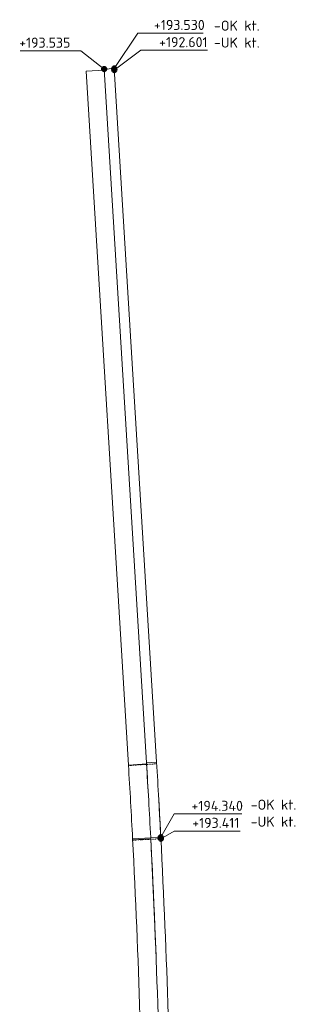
# Model space of a CAD drawing. Header units: millimetres. Extents: x -12328 to 66681, y -19579 to 54350.
# Tile 4 of 7: x -11473 to -4692, y 9723 to 34170. Entities that reach past the tile are written whole.
import ezdxf

# ---------------------------------------------------------------- set-up
doc = ezdxf.new("R2010")
doc.units = ezdxf.units.MM
doc.linetypes.add('Hidden', pattern=[2, 1, -1])
for name, color, linetype, lineweight in [('G-ANNO-DIMS', 111, 'Continuous', 9), ('G-ANNO-TEXT', 231, 'Continuous', 9), ('S-FNDN', 32, 'Continuous', 9), ('S-FNDN-HDLN', 4, 'Hidden', 9)]:
    doc.layers.add(name, color=color, linetype=linetype, lineweight=lineweight)
doc.styles.add('ISOCPEUR', font='isocpeur.ttf', dxfattribs={"height": 250})

# ---------------------------------------------------------------- blocks, each defined once
blk = doc.blocks.new('Structural Foundations 12 - Structural Foundations 12-1035942-Oversiktsplan')
at = {"layer": 'S-FNDN'}
for p, q in [((-8675, 13830), (-8225, 13853)), ((-8226, 13861), (-7976, 13874)), ((-8225, 13853), (-8226, 13858)), ((-7793, 9470), (-7793, 9463)), ((-7702, 5055), (-7702, 5061)), ((-7702, 5052), (-7702, 5055))]:
    blk.add_line(p, q, dxfattribs=at)
for points in [[(-8675, 13830), (-8523, 10905), (-8432, 7977), (-8402, 5048)], [(-8226, 13861), (-8073, 10930), (-7982, 7995), (-7952, 5060)], [(-8225, 13853), (-8225, 13848), (-8225, 13844), (-8225, 13839)], [(-8224, 13832), (-8174, 12863), (-8130, 11894), (-8093, 10924)], [(-7976, 13874), (-7900, 12407), (-7839, 10939), (-7793, 9470)], [(-7793, 9470), (-7747, 8001), (-7717, 6532), (-7702, 5063)]]:
    blk.add_open_spline(points, degree=3, dxfattribs=at)
at = {"layer": 'S-FNDN-HDLN'}
for p, q in [((-7952, 5053), (-8402, 5048)), ((-8402, 5045), (-7702, 5052)), ((-8402, 5048), (-8402, 5045)), ((-7952, 5058), (-7952, 5053))]:
    blk.add_line(p, q, dxfattribs=at)
for points in [[(-8225, 13839), (-8225, 13837), (-8224, 13834), (-8224, 13832)], [(-8043, 9463), (-8043, 9462), (-8043, 9462), (-8043, 9462)], [(-7793, 9470), (-7793, 9470), (-7793, 9470), (-7793, 9470)], [(-7752, 7990), (-7740, 7502), (-7730, 7013), (-7722, 6524)], [(-7722, 6522), (-7713, 6032), (-7707, 5542), (-7702, 5052)], [(-8402, 5048), (-8402, 5048), (-8402, 5048), (-8402, 5048)], [(-8402, 5048), (-8402, 5047), (-8402, 5046), (-8402, 5045)]]:
    blk.add_open_spline(points, degree=3, dxfattribs=at)
blk = doc.blocks.new('Structural Foundations 14 - Structural Foundations 14-1036305-Oversiktsplan')
at = {"layer": 'S-FNDN'}
for p, q in [((-8778, 15663), (-8329, 15690)), ((-8331, 15719), (-8081, 15734)), ((-8329, 15690), (-8329, 15697)), ((-8024, 14765), (-8027, 14804)), ((-8224, 13832), (-8673, 13809)), ((-8057, 13870), (-8226, 13861)), ((-8226, 13861), (-8226, 13861)), ((-7974, 13834), (-7976, 13867))]:
    blk.add_line(p, q, dxfattribs=at)
for points in [[(-8778, 15663), (-8741, 15052), (-8706, 14441), (-8675, 13830)], [(-8331, 15719), (-8293, 15100), (-8258, 14480), (-8226, 13861)], [(-8329, 15690), (-8311, 15389), (-8293, 15088), (-8276, 14787)], [(-8081, 15734), (-8062, 15424), (-8044, 15114), (-8027, 14804)], [(-8026, 14803), (-8009, 14493), (-7992, 14184), (-7976, 13874)], [(-7974, 13835), (-7990, 14145), (-8007, 14455), (-8024, 14765)]]:
    blk.add_open_spline(points, degree=3, dxfattribs=at)
at = {"layer": 'S-FNDN-HDLN'}
for p, q in [((-8673, 13798), (-7974, 13834)), ((-8673, 13809), (-8673, 13798)), ((-8226, 13861), (-8226, 13861)), ((-8225, 13854), (-8224, 13832)), ((-8224, 13832), (-8224, 13832))]:
    blk.add_line(p, q, dxfattribs=at)
for points in [[(-8675, 13830), (-8674, 13823), (-8674, 13816), (-8673, 13809)], [(-8673, 13809), (-8673, 13805), (-8673, 13802), (-8673, 13799)]]:
    blk.add_open_spline(points, degree=3, dxfattribs=at)
blk = doc.blocks.new('Structural Foundations 15 - Structural Foundations 15-1038484-Oversiktsplan')
at = {"layer": 'S-FNDN'}
for p, q in [((-9827, 32888), (-9378, 32915)), ((-9827, 32888), (-8778, 15663)), ((-9380, 32944), (-9130, 32959)), ((-8331, 15719), (-9380, 32944)), ((-9130, 32959), (-8081, 15734)), ((-8081, 15734), (-8331, 15719)), ((-8079, 15695), (-8080, 15712))]:
    blk.add_line(p, q, dxfattribs=at)
at = {"layer": 'S-FNDN-HDLN'}
for p, q in [((-8778, 15663), (-8777, 15652)), ((-8777, 15652), (-8079, 15695)), ((-8329, 15696), (-8329, 15690)), ((-8329, 15690), (-8329, 15690))]:
    blk.add_line(p, q, dxfattribs=at)

msp = doc.modelspace()

# ---------------------------------------------------------------- hatches: boundary and pattern name
at = {"layer": 'G-ANNO-DIMS', "lineweight": 50}
h = msp.add_hatch(color=256, dxfattribs=at)
edge = h.paths.add_edge_path()
edge.add_arc((-9130, 32959), 50, 0, 360)
h = msp.add_hatch(color=256, dxfattribs=at)
edge = h.paths.add_edge_path()
edge.add_arc((-9380, 32944), 50, 0, 360)
h = msp.add_hatch(color=256, dxfattribs=at)
edge = h.paths.add_edge_path()
edge.add_arc((-9128, 32920), 50, 0, 360)
h = msp.add_hatch(color=256, dxfattribs=at)
edge = h.paths.add_edge_path()
edge.add_arc((-7976, 13874), 50, 0, 360)
h = msp.add_hatch(color=256, dxfattribs=at)
edge = h.paths.add_edge_path()
edge.add_arc((-7974, 13834), 50, 0, 360)

# ---------------------------------------------------------------- linework, layer by layer
at = {"layer": 'G-ANNO-DIMS'}
for p, q in [((-9130, 32959), (-8543, 33839)), ((-8543, 33839), (-6922, 33839)), ((-9960, 33399), (-11463, 33399)), ((-9380, 32944), (-9960, 33399)), ((-9128, 32920), (-8467, 33411)), ((-8467, 33411), (-6821, 33411)), ((-7976, 13874), (-7644, 14449)), ((-7644, 14449), (-5969, 14449)), ((-7974, 13834), (-7642, 14026)), ((-7642, 14026), (-6011, 14026))]:
    msp.add_line(p, q, dxfattribs=at)
at = {"layer": 'G-ANNO-DIMS', "lineweight": 50}
for centre in [(-9130, 32959), (-9380, 32944), (-9128, 32920), (-7976, 13874), (-7974, 13834)]:
    msp.add_circle(centre, 50, dxfattribs=at)

# ---------------------------------------------------------------- block references
at = {"layer": 'S-FNDN-HDLN'}
for name in ['Structural Foundations 15 - Structural Foundations 15-1038484-Oversiktsplan', 'Structural Foundations 14 - Structural Foundations 14-1036305-Oversiktsplan', 'Structural Foundations 12 - Structural Foundations 12-1035942-Oversiktsplan']:
    msp.add_blockref(name, (0, 0), dxfattribs=at)

# ---------------------------------------------------------------- texts
at = {"layer": 'G-ANNO-DIMS', "char_height": 250, "attachment_point": 1, "line_spacing_factor": 1.149209, "style": 'ISOCPEUR'}
for s, insert, width in [('+193.530', (-8145, 34165), 1493.87), ('+192.601', (-8018, 33737), 1434.12), ('+193.535', (-11486, 33725), 1493.87), ('+194.340', (-7216, 14776), 1553.63), ('+193.411', (-7196, 14353), 1404.24)]:
    msp.add_mtext(s, dxfattribs=dict(at, insert=insert, width=width))
at = {"layer": 'G-ANNO-TEXT', "color": 7, "char_height": 250, "width": 1370.89, "attachment_point": 1, "style": 'ISOCPEUR'}
for s, insert in [('-OK kt.', (-6657, 34146)), ('-UK kt.', (-6657, 33726)), ('-OK kt.', (-5747, 14804)), ('-UK kt.', (-5747, 14382))]:
    msp.add_mtext(s, dxfattribs=dict(at, insert=insert))

doc.saveas('drawing.dxf')
